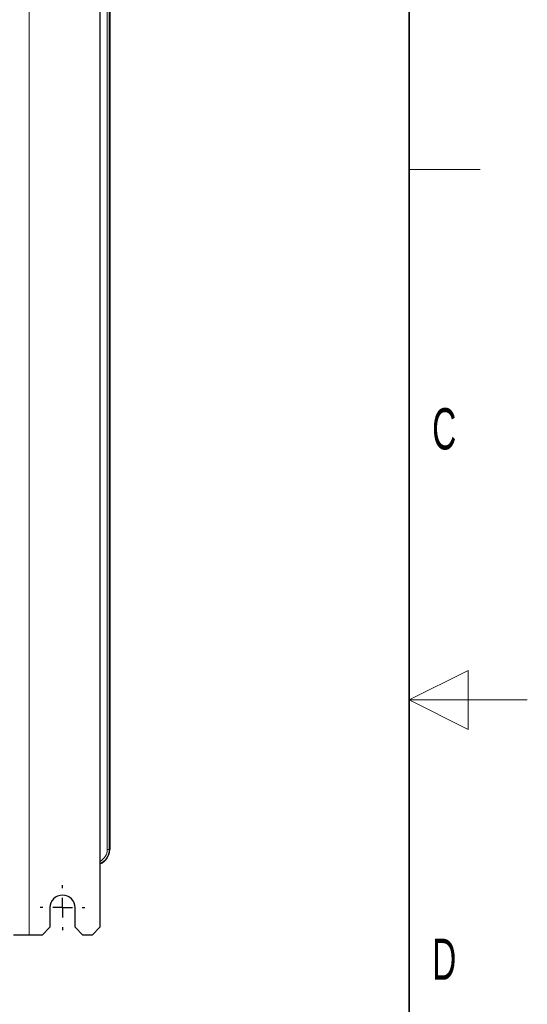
# Paper-space layout 'Blatt3' of a CAD drawing. Header units: millimetres. Extents: x 5 to 418, y 2 to 292.
# Tile 54 of 56: x 375 to 418, y 121 to 205. Entities that reach past the tile are written whole.
import ezdxf

# ---------------------------------------------------------------- set-up
doc = ezdxf.new("R2010")
doc.units = ezdxf.units.MM
doc.layers.add('SLD-0', color=7, linetype='Continuous')
doc.styles.add('SLDTEXTSTYLE0', font='TXT', dxfattribs={"width": 0.605})

# ---------------------------------------------------------------- blocks, each defined once
blk = doc.blocks.new('SW_CENTERMARKSYMBOL_13')
at = {"layer": 'SLD-0', "color": 0}
for p, q in [((0, 1.667), (0, 1.9)), ((-1.667, 0), (-1.9, 0)), ((0, 0), (-0.833, 0)), ((0, 0), (0, 0.833)), ((0, 0), (0, -0.833)), ((0, 0), (0.833, 0)), ((1.667, 0), (1.9, 0)), ((0, -1.667), (0, -1.9))]:
    blk.add_line(p, q, dxfattribs=at)

psp = doc.layouts.new('Blatt3')

# ---------------------------------------------------------------- linework, layer by layer
at = {"color": 7, "linetype": 'Continuous', "lineweight": 18}
for p, q in [((375.7698, 252.2897), (375.7698, 127.2897)), ((382.3957, 134.5564), (382.3957, 245.223)), ((382.5623, 245.223), (382.5623, 134.5564)), ((382.6031, 134.5564), (382.6031, 245.223)), ((382.3957, 134.5564), (382.5623, 134.5564)), ((382.5623, 134.5564), (382.6031, 134.5564)), ((382.6031, 134.5564), (382.6031, 134.5564))]:
    psp.add_line(p, q, dxfattribs=at)
at = {"color": 7, "linetype": 'Continuous', "lineweight": 25}
for p, q in [((381.7698, 251.6231), (381.7698, 127.9564)), ((382.6031, 245.223), (382.6031, 134.5564)), ((377.5364, 129.623), (377.5364, 127.9564)), ((379.6698, 127.9564), (379.6698, 129.623)), ((376.8698, 127.2897), (377.5364, 127.9564)), ((379.6698, 127.9564), (380.3364, 127.2897)), ((381.1031, 127.2897), (381.7698, 127.9564)), ((375.7698, 127.2897), (374.4364, 127.2897)), ((376.8698, 127.2897), (375.7698, 127.2897)), ((381.1031, 127.2897), (380.3364, 127.2897))]:
    psp.add_line(p, q, dxfattribs=at)
at = {"color": 7, "linetype": 'Continuous', "lineweight": 18}
for radius, start in [(1.1259, 296.364756), (1.2926, 292.757459), (1.3333, 292.025195)]:
    psp.add_arc((381.2698, 134.5564), radius, start, 0, dxfattribs=at)
at = {"color": 7, "linetype": 'Continuous', "lineweight": 25}
psp.add_arc((378.6031, 129.6231), 1.0667, 0, 180, dxfattribs=at)
at = {"layer": 'SLD-0', "lineweight": 35}
psp.add_line((408, 12), (408, 282.5), dxfattribs=at)
at = {"layer": 'SLD-0', "lineweight": 18}
for p, q in [((408, 192.25), (414, 192.25)), ((413, 149.75), (408, 147.25)), ((413, 144.75), (413, 149.75)), ((418, 147.25), (408, 147.25)), ((408, 147.25), (413, 144.75))]:
    psp.add_line(p, q, dxfattribs=at)

# ---------------------------------------------------------------- block references
at = {"layer": 'SLD-0', "color": 7}
psp.add_blockref('SW_CENTERMARKSYMBOL_13', (378.6031, 129.6231), dxfattribs=at)

# ---------------------------------------------------------------- texts
at = {"layer": 'SLD-0', "char_height": 3.5, "attachment_point": 2, "style": 'SLDTEXTSTYLE0'}
for s, insert in [('C', (410.9597, 172.0011)), ('D', (410.9597, 127.0011))]:
    psp.add_mtext(s, dxfattribs=dict(at, insert=insert))

doc.saveas('drawing.dxf')
